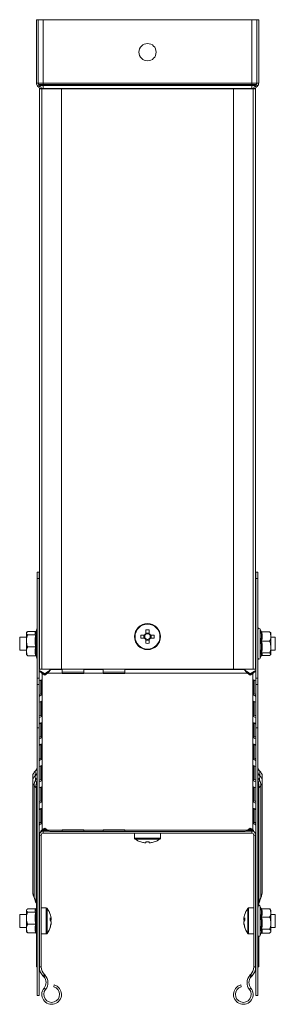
# Model space of a CAD drawing. Header units: millimetres. Extents: x 428 to 1137, y -1268 to 1088.
# Tile 3 of 14: x 1011 to 1130, y -1136 to -682. Entities that reach past the tile are written whole.
import ezdxf

# ---------------------------------------------------------------- set-up
doc = ezdxf.new("R2010")
doc.units = ezdxf.units.MM
doc.linetypes.add('K5LT32768', pattern=[0])
doc.linetypes.add('K5LT32769', pattern=[0])

msp = doc.modelspace()

# ---------------------------------------------------------------- linework, layer by layer
at = {"color": 7, "linetype": 'K5LT32768', "lineweight": 15}
for p, q in [((1019.19, -710.91), (1019.19, -681.58)), ((1020.09, -681.58), (1019.19, -681.58)), ((1020.09, -710.91), (1020.09, -681.58)), ((1022.39, -681.58), (1020.09, -681.58)), ((1022.39, -710.91), (1022.39, -681.58)), ((1118.79, -681.58), (1022.39, -681.58)), ((1118.79, -710.91), (1118.79, -681.58)), ((1121.09, -681.58), (1118.79, -681.58)), ((1121.09, -710.91), (1121.09, -681.58)), ((1121.09, -681.58), (1121.99, -681.58)), ((1121.99, -710.91), (1121.99, -681.58)), ((1020.09, -710.91), (1019.19, -710.91)), ((1020.38, -711.58), (1019.77, -712.24)), ((1020.29, -712.71), (1019.77, -712.24)), ((1022.39, -710.91), (1020.09, -710.91)), ((1020.9, -712.05), (1020.29, -712.71)), ((1020.9, -712.05), (1020.38, -711.58)), ((1022.39, -711.58), (1020.38, -711.58)), ((1021.49, -713.38), (1020.59, -713.38)), ((1020.59, -713.58), (1020.59, -713.38)), ((1021.49, -713.58), (1020.59, -713.58)), ((1020.59, -713.58), (1020.59, -981.58)), ((1020.59, -713.58), (1021.71, -713.58)), ((1022.39, -712.05), (1020.9, -712.05)), ((1021.49, -713.58), (1021.49, -713.38)), ((1022.39, -713.38), (1021.49, -713.38)), ((1021.71, -713.58), (1021.71, -981.58)), ((1021.71, -713.58), (1030.81, -713.58)), ((1022.39, -711.58), (1022.39, -710.91)), ((1118.79, -710.91), (1022.39, -710.91)), ((1022.39, -712.05), (1022.39, -711.58)), ((1118.79, -711.58), (1022.39, -711.58)), ((1022.39, -713.38), (1022.39, -712.05)), ((1118.79, -712.05), (1022.39, -712.05)), ((1022.39, -713.58), (1022.39, -713.38)), ((1118.79, -713.38), (1022.39, -713.38)), ((1030.81, -981.58), (1030.81, -713.58)), ((1110.36, -713.58), (1030.81, -713.58)), ((1110.36, -713.58), (1110.36, -981.58)), ((1110.36, -713.58), (1119.46, -713.58)), ((1121.09, -710.91), (1118.79, -710.91)), ((1118.79, -711.58), (1118.79, -710.91)), ((1120.79, -711.58), (1118.79, -711.58)), ((1118.79, -712.05), (1118.79, -711.58)), ((1118.79, -713.38), (1118.79, -712.05)), ((1120.27, -712.05), (1118.79, -712.05)), ((1119.69, -713.38), (1118.79, -713.38)), ((1118.79, -713.58), (1118.79, -713.38)), ((1119.46, -981.58), (1119.46, -713.58)), ((1119.46, -713.58), (1120.59, -713.58)), ((1119.69, -713.58), (1119.69, -713.38)), ((1119.69, -713.38), (1120.59, -713.38)), ((1120.27, -712.05), (1120.79, -711.58)), ((1120.27, -712.05), (1120.88, -712.71)), ((1120.59, -713.58), (1120.59, -713.38)), ((1120.59, -713.58), (1120.59, -981.58)), ((1120.79, -711.58), (1121.4, -712.24)), ((1120.88, -712.71), (1121.4, -712.24)), ((1121.09, -710.91), (1121.99, -710.91)), ((1019.54, -936.74), (1020.44, -936.74)), ((1019.54, -939.74), (1019.54, -936.74)), ((1020.44, -936.74), (1020.44, -939.74)), ((1120.73, -936.74), (1121.63, -936.74)), ((1120.73, -939.74), (1120.73, -936.74)), ((1121.63, -936.74), (1121.63, -939.74)), ((1020.44, -939.74), (1019.54, -939.74)), ((1019.54, -939.74), (1019.54, -985.74)), ((1020.44, -939.74), (1020.44, -985.74)), ((1121.63, -939.74), (1120.73, -939.74)), ((1120.73, -985.74), (1120.73, -939.74)), ((1121.63, -985.74), (1121.63, -939.74)), ((1018.87, -964.24), (1015.19, -964.24)), ((1019.49, -963.1), (1019.03, -964.37)), ((1019.54, -963), (1019.49, -963.1)), ((1069.88, -963.49), (1069.88, -965.24)), ((1071.3, -965.24), (1071.3, -963.49)), ((1123.17, -964.29), (1122.73, -963.1)), ((1014.59, -966.83), (1011.49, -966.83)), ((1011.49, -966.83), (1011.49, -972.83)), ((1014.73, -964.64), (1014.59, -964.83)), ((1014.59, -964.83), (1014.59, -965.01)), ((1014.59, -965.01), (1014.59, -968.57)), ((1014.59, -968.57), (1014.59, -973.39)), ((1018.87, -965.78), (1015.19, -965.78)), ((1069.25, -965.87), (1067.49, -965.87)), ((1067.49, -967.29), (1069.25, -967.29)), ((1068.96, -965.87), (1068.96, -967.29)), ((1071.3, -964.96), (1069.88, -964.96)), ((1069.88, -967.92), (1069.88, -969.67)), ((1069.88, -968.21), (1071.3, -968.21)), ((1071.3, -969.67), (1071.3, -967.92)), ((1073.68, -965.87), (1071.92, -965.87)), ((1071.92, -967.29), (1073.68, -967.29)), ((1072.21, -967.29), (1072.21, -965.87)), ((1120.73, -966.83), (1120.59, -966.83)), ((1123.35, -964.34), (1127.03, -964.34)), ((1123.35, -968.64), (1127.03, -968.64)), ((1127.03, -964.34), (1127.46, -964.72)), ((1127.63, -964.83), (1127.51, -964.68)), ((1127.63, -966.49), (1127.63, -964.83)), ((1127.63, -971.38), (1127.63, -966.49)), ((1129.69, -966.83), (1127.63, -966.83)), ((1129.69, -972.83), (1129.69, -966.83)), ((1011.49, -972.83), (1014.59, -972.83)), ((1018.87, -971.37), (1015.19, -971.37)), ((1120.59, -972.83), (1120.73, -972.83)), ((1127.63, -971.38), (1127.63, -974.72)), ((1127.63, -972.83), (1129.69, -972.83)), ((1014.59, -974.83), (1014.59, -973.39)), ((1014.59, -974.83), (1014.73, -975.02)), ((1018.87, -975.42), (1015.19, -975.42)), ((1019.1, -975.51), (1019.49, -976.56)), ((1019.49, -976.56), (1019.54, -976.66)), ((1122.73, -976.56), (1123.22, -975.21)), ((1123.35, -974.13), (1127.03, -974.13)), ((1123.35, -975.32), (1127.03, -975.32)), ((1127.51, -974.99), (1127.63, -974.83)), ((1127.63, -974.83), (1127.63, -974.72)), ((1020.59, -981.58), (1021.71, -981.58)), ((1021.71, -981.58), (1030.81, -981.58)), ((1026.09, -981.58), (1025.85, -981.82)), ((1031.09, -981.82), (1025.85, -981.82)), ((1110.36, -981.58), (1030.81, -981.58)), ((1031.09, -981.58), (1031.09, -981.82)), ((1031.09, -983.51), (1031.09, -981.82)), ((1041.09, -981.82), (1041.09, -981.58)), ((1050.09, -981.82), (1041.09, -981.82)), ((1041.09, -981.82), (1041.09, -983.51)), ((1050.09, -981.58), (1050.09, -981.82)), ((1050.09, -983.51), (1050.09, -981.82)), ((1060.09, -981.82), (1060.09, -981.58)), ((1115.32, -981.82), (1060.09, -981.82)), ((1060.09, -981.82), (1060.09, -983.51)), ((1110.36, -981.58), (1119.46, -981.58)), ((1115.32, -981.82), (1115.09, -981.58)), ((1119.46, -981.58), (1120.59, -981.58)), ((1019.54, -985.74), (1020.44, -985.74)), ((1019.54, -988.74), (1019.54, -985.74)), ((1020.44, -985.74), (1020.44, -988.74)), ((1021.29, -986.61), (1021.29, -993)), ((1021.53, -986.55), (1021.53, -993.62)), ((1021.94, -982.94), (1021.94, -983.57)), ((1023.09, -983.75), (1021.94, -982.94)), ((1021.94, -983.57), (1021.94, -1055.91)), ((1023.09, -984.39), (1021.94, -983.57)), ((1024.32, -982.88), (1023.09, -983.75)), ((1024.32, -983.51), (1023.09, -984.39)), ((1023.09, -984.39), (1023.09, -983.75)), ((1024.32, -982.88), (1024.32, -983.51)), ((1031.09, -983.51), (1024.32, -983.51)), ((1041.09, -983.04), (1031.09, -983.04)), ((1031.09, -983.51), (1031.09, -983.68)), ((1031.09, -983.68), (1041.09, -983.68)), ((1050.09, -983.51), (1041.09, -983.51)), ((1041.09, -983.68), (1041.09, -983.51)), ((1060.09, -983.04), (1050.09, -983.04)), ((1050.09, -983.51), (1050.09, -983.68)), ((1050.09, -983.68), (1060.09, -983.68)), ((1116.85, -983.51), (1060.09, -983.51)), ((1060.09, -983.68), (1060.09, -983.51)), ((1116.85, -982.88), (1116.85, -983.51)), ((1118.09, -983.75), (1116.85, -982.88)), ((1118.09, -984.39), (1116.85, -983.51)), ((1119.23, -982.94), (1118.09, -983.75)), ((1119.23, -983.57), (1118.09, -984.39)), ((1118.09, -984.39), (1118.09, -983.75)), ((1119.23, -982.94), (1119.23, -983.57)), ((1119.23, -983.57), (1119.23, -1055.91)), ((1119.64, -993.62), (1119.64, -986.55)), ((1119.88, -993), (1119.88, -986.61)), ((1120.73, -985.74), (1121.63, -985.74)), ((1120.73, -988.74), (1120.73, -985.74)), ((1121.63, -985.74), (1121.63, -988.74)), ((1020.44, -988.74), (1019.54, -988.74)), ((1019.54, -988.74), (1019.54, -1008.74)), ((1020.44, -988.74), (1020.44, -1008.74)), ((1020.49, -994.35), (1020.49, -987.28)), ((1120.68, -987.28), (1120.68, -994.35)), ((1121.63, -988.74), (1120.73, -988.74)), ((1120.73, -1008.74), (1120.73, -988.74)), ((1121.63, -1008.74), (1121.63, -988.74)), ((1021.29, -993), (1021.53, -993.62)), ((1119.88, -993), (1119.64, -993.62)), ((1020.49, -1004.25), (1020.49, -997.18)), ((1021.29, -996.51), (1021.29, -1002.9)), ((1021.53, -996.45), (1021.53, -1003.52)), ((1119.64, -1003.52), (1119.64, -996.45)), ((1119.88, -1002.9), (1119.88, -996.51)), ((1120.68, -997.18), (1120.68, -1004.25)), ((1021.29, -1002.9), (1021.53, -1003.52)), ((1119.88, -1002.9), (1119.64, -1003.52)), ((1019.54, -1008.74), (1020.44, -1008.74)), ((1019.54, -1008.74), (1019.54, -1132.41)), ((1020.44, -1008.74), (1020.44, -1132.41)), ((1020.49, -1014.15), (1020.49, -1007.08)), ((1021.29, -1006.41), (1021.29, -1012.8)), ((1021.53, -1006.34), (1021.53, -1013.42)), ((1119.64, -1013.42), (1119.64, -1006.34)), ((1119.88, -1012.8), (1119.88, -1006.41)), ((1120.68, -1007.08), (1120.68, -1014.15)), ((1121.63, -1008.74), (1120.73, -1008.74)), ((1120.73, -1132.41), (1120.73, -1008.74)), ((1121.63, -1132.41), (1121.63, -1008.74)), ((1021.29, -1012.8), (1021.53, -1013.42)), ((1119.88, -1012.8), (1119.64, -1013.42)), ((1020.49, -1024.05), (1020.49, -1016.98)), ((1021.29, -1016.31), (1021.29, -1022.7)), ((1021.53, -1016.24), (1021.53, -1023.32)), ((1119.64, -1023.32), (1119.64, -1016.24)), ((1119.88, -1022.7), (1119.88, -1016.31)), ((1120.68, -1016.98), (1120.68, -1024.05)), ((1021.29, -1022.7), (1021.53, -1023.32)), ((1119.88, -1022.7), (1119.64, -1023.32)), ((1020.49, -1033.95), (1020.49, -1026.88)), ((1021.29, -1026.21), (1021.29, -1032.6)), ((1021.53, -1026.14), (1021.53, -1033.21)), ((1119.64, -1033.21), (1119.64, -1026.14)), ((1119.88, -1032.6), (1119.88, -1026.21)), ((1120.68, -1026.88), (1120.68, -1033.95)), ((1017.54, -1033.16), (1017.54, -1030.98)), ((1018.66, -1030.93), (1018.66, -1028.74)), ((1018.81, -1032.68), (1018.66, -1030.93)), ((1122.51, -1030.93), (1122.36, -1032.68)), ((1122.51, -1028.74), (1122.51, -1030.93)), ((1123.63, -1030.98), (1123.63, -1033.16)), ((1017.54, -1033.16), (1017.54, -1084.08)), ((1019.12, -1036.4), (1018.24, -1035.56)), ((1018.24, -1035.56), (1018.24, -1086.88)), ((1019.2, -1034.13), (1018.81, -1032.68)), ((1019.12, -1036.4), (1019.12, -1089.19)), ((1020.49, -1043.85), (1020.49, -1036.78)), ((1021.29, -1032.6), (1021.53, -1033.21)), ((1021.29, -1036.11), (1021.29, -1042.5)), ((1021.53, -1036.04), (1021.53, -1043.11)), ((1119.88, -1032.6), (1119.64, -1033.21)), ((1119.64, -1043.11), (1119.64, -1036.04)), ((1119.88, -1042.5), (1119.88, -1036.11)), ((1120.68, -1036.78), (1120.68, -1043.85)), ((1122.36, -1032.68), (1121.97, -1034.13)), ((1122.94, -1035.56), (1122.05, -1036.4)), ((1122.05, -1089.19), (1122.05, -1036.4)), ((1122.94, -1086.88), (1122.94, -1035.56)), ((1123.63, -1084.08), (1123.63, -1033.16)), ((1021.29, -1042.5), (1021.53, -1043.11)), ((1021.29, -1046.01), (1021.29, -1052.4)), ((1021.53, -1045.94), (1021.53, -1053.01)), ((1119.88, -1042.5), (1119.64, -1043.11)), ((1119.64, -1053.01), (1119.64, -1045.94)), ((1119.88, -1052.4), (1119.88, -1046.01)), ((1020.49, -1053.75), (1020.49, -1046.68)), ((1120.68, -1046.68), (1120.68, -1053.75)), ((1021.29, -1052.4), (1021.53, -1053.01)), ((1021.94, -1055.91), (1023.09, -1055.1)), ((1023.09, -1055.1), (1024.32, -1055.97)), ((1116.85, -1055.97), (1118.09, -1055.1)), ((1118.09, -1055.1), (1119.23, -1055.91)), ((1119.88, -1052.4), (1119.64, -1053.01)), ((1020.59, -1058.24), (1021.49, -1058.24)), ((1020.59, -1119.18), (1020.59, -1058.24)), ((1021.49, -1119.18), (1021.49, -1058.24)), ((1022.39, -1056.14), (1022.39, -1055.63)), ((1022.39, -1056.44), (1022.39, -1056.14)), ((1022.39, -1056.44), (1022.39, -1057.34)), ((1022.39, -1056.44), (1025.01, -1056.44)), ((1022.39, -1057.34), (1118.79, -1057.34)), ((1031.09, -1055.97), (1024.32, -1055.97)), ((1031.09, -1056.67), (1025.85, -1056.67)), ((1041.09, -1055.8), (1031.09, -1055.8)), ((1031.09, -1055.8), (1031.09, -1055.97)), ((1031.09, -1056.67), (1031.09, -1055.97)), ((1031.09, -1056.44), (1041.09, -1056.44)), ((1031.09, -1056.67), (1041.09, -1056.67)), ((1041.09, -1055.97), (1041.09, -1055.8)), ((1050.09, -1055.97), (1041.09, -1055.97)), ((1041.09, -1055.97), (1041.09, -1056.67)), ((1050.09, -1056.67), (1041.09, -1056.67)), ((1060.09, -1055.8), (1050.09, -1055.8)), ((1050.09, -1055.8), (1050.09, -1055.97)), ((1050.09, -1056.67), (1050.09, -1055.97)), ((1050.09, -1056.44), (1060.09, -1056.44)), ((1050.09, -1056.67), (1060.09, -1056.67)), ((1060.09, -1055.97), (1060.09, -1055.8)), ((1116.85, -1055.97), (1060.09, -1055.97)), ((1060.09, -1055.97), (1060.09, -1056.67)), ((1115.32, -1056.67), (1060.09, -1056.67)), ((1064.59, -1057.34), (1064.59, -1059.66)), ((1076.59, -1059.66), (1076.59, -1057.34)), ((1116.16, -1056.44), (1118.79, -1056.44)), ((1118.79, -1056.14), (1118.79, -1055.63)), ((1118.79, -1056.44), (1118.79, -1056.14)), ((1118.79, -1056.44), (1118.79, -1057.34)), ((1120.59, -1058.24), (1119.69, -1058.24)), ((1119.69, -1058.24), (1119.69, -1119.18)), ((1120.59, -1058.24), (1120.59, -1119.18)), ((1069.88, -1061.82), (1069.25, -1061.82)), ((1069.88, -1061.42), (1069.88, -1061.82)), ((1071.3, -1061.82), (1071.3, -1061.42)), ((1071.92, -1061.82), (1071.3, -1061.82)), ((1018.24, -1086.88), (1019.12, -1089.19)), ((1122.05, -1089.19), (1122.94, -1086.88)), ((1018.28, -1087.51), (1019.03, -1089.5)), ((1019.49, -1091.19), (1019.02, -1092.48)), ((1019.19, -1092.02), (1019.19, -1089.53)), ((1121.99, -1090.02), (1121.99, -1090.86)), ((1122.14, -1089.5), (1122.89, -1087.51)), ((1123.08, -1092.15), (1122.73, -1091.19)), ((1014.59, -1094.92), (1011.49, -1094.92)), ((1011.49, -1094.92), (1011.49, -1097.12)), ((1014.75, -1092.7), (1014.59, -1092.92)), ((1014.59, -1092.92), (1014.59, -1093.08)), ((1014.59, -1093.08), (1014.59, -1096.59)), ((1018.87, -1092.36), (1015.19, -1092.36)), ((1018.87, -1093.81), (1015.19, -1093.81)), ((1023.81, -1091.92), (1021.49, -1091.92)), ((1119.69, -1091.92), (1117.36, -1091.92)), ((1120.73, -1094.92), (1120.59, -1094.92)), ((1123.35, -1092.27), (1127.03, -1092.27)), ((1123.35, -1096.13), (1127.03, -1096.13)), ((1127.63, -1092.92), (1127.43, -1092.66)), ((1127.63, -1092.92), (1127.63, -1094.2)), ((1127.63, -1098.95), (1127.63, -1094.2)), ((1129.69, -1094.92), (1127.63, -1094.92)), ((1129.69, -1100.92), (1129.69, -1094.92)), ((1011.49, -1097.12), (1011.49, -1100.92)), ((1014.59, -1096.59), (1014.59, -1101.43)), ((1018.87, -1099.37), (1015.19, -1099.37)), ((1025.57, -1096.89), (1025.97, -1096.88)), ((1025.97, -1097.59), (1025.57, -1097.58)), ((1025.97, -1096.44), (1025.97, -1096.88)), ((1025.97, -1097.59), (1025.97, -1096.88)), ((1025.97, -1098.25), (1025.97, -1099.02)), ((1025.97, -1099.4), (1025.97, -1099.02)), ((1115.2, -1096.88), (1115.2, -1096.44)), ((1115.2, -1096.87), (1115.2, -1097.59)), ((1115.2, -1096.88), (1115.6, -1096.89)), ((1115.6, -1097.58), (1115.2, -1097.59)), ((1115.2, -1099.02), (1115.2, -1098.25)), ((1115.2, -1099.02), (1115.2, -1099.4)), ((1127.63, -1102.67), (1127.63, -1098.95)), ((1011.49, -1100.92), (1014.59, -1100.92)), ((1014.59, -1101.43), (1014.59, -1102.92)), ((1014.59, -1102.92), (1014.75, -1103.14)), ((1015.19, -1103.49), (1014.82, -1103.09)), ((1018.87, -1103.49), (1015.19, -1103.49)), ((1019.09, -1103.56), (1019.49, -1104.65)), ((1019.19, -1119.18), (1019.19, -1103.82)), ((1019.49, -1104.65), (1019.54, -1104.75)), ((1021.49, -1103.92), (1023.81, -1103.92)), ((1117.36, -1103.92), (1119.69, -1103.92)), ((1120.59, -1100.92), (1120.73, -1100.92)), ((1121.99, -1104.98), (1121.99, -1119.18)), ((1122.73, -1104.65), (1123.17, -1103.45)), ((1123.35, -1101.78), (1127.03, -1101.78)), ((1123.35, -1103.57), (1127.03, -1103.57)), ((1127.43, -1103.18), (1127.63, -1102.92)), ((1127.63, -1100.92), (1129.69, -1100.92)), ((1127.63, -1102.92), (1127.63, -1102.67)), ((1019.54, -1119.18), (1019.19, -1119.18)), ((1020.59, -1119.18), (1020.44, -1119.18)), ((1020.59, -1119.18), (1021.49, -1119.18)), ((1022.24, -1123.31), (1022.89, -1122.69)), ((1022.58, -1123.67), (1022.24, -1123.31)), ((1022.58, -1123.67), (1023.23, -1123.05)), ((1023.23, -1123.05), (1022.89, -1122.69)), ((1118.28, -1122.69), (1117.94, -1123.05)), ((1118.59, -1123.67), (1117.94, -1123.05)), ((1118.94, -1123.31), (1118.28, -1122.69)), ((1118.94, -1123.31), (1118.59, -1123.67)), ((1120.59, -1119.18), (1119.69, -1119.18)), ((1120.59, -1119.18), (1120.73, -1119.18)), ((1121.63, -1119.18), (1121.99, -1119.18)), ((1027.44, -1127.49), (1027.21, -1128.36)), ((1113.73, -1127.49), (1113.97, -1128.36)), ((1019.54, -1132.41), (1020.44, -1132.41)), ((1022.76, -1128.98), (1023.45, -1129.56)), ((1118.41, -1128.98), (1117.72, -1129.56)), ((1121.63, -1132.41), (1120.73, -1132.41))]:
    msp.add_line(p, q, dxfattribs=at)
at = {"color": 8, "linetype": 'K5LT32769', "lineweight": 15, "true_color": 0x808080}
for p, q in [((1019.49, -976.56), (1019.49, -963.1)), ((1122.73, -963.1), (1122.73, -971.92)), ((1122.73, -971.92), (1122.73, -976.56)), ((1020.59, -1058.24), (1020.44, -1058.24)), ((1022.39, -1055.63), (1022.39, -1055.59)), ((1022.39, -1055.63), (1023.84, -1055.63)), ((1022.39, -1056.14), (1024.58, -1056.14)), ((1076.59, -1059.66), (1064.59, -1059.66)), ((1116.6, -1056.14), (1118.79, -1056.14)), ((1117.34, -1055.63), (1118.79, -1055.63)), ((1118.79, -1055.63), (1118.79, -1055.59)), ((1120.59, -1058.24), (1120.73, -1058.24)), ((1076.36, -1060.1), (1064.81, -1060.1)), ((1122.73, -1091.19), (1122.73, -1104.65)), ((1019.49, -1104.65), (1019.49, -1091.88)), ((1023.81, -1091.92), (1023.81, -1096.32)), ((1024.25, -1092.15), (1024.25, -1096.38)), ((1116.92, -1103.69), (1116.92, -1092.15)), ((1117.36, -1103.92), (1117.36, -1091.92)), ((1023.81, -1096.32), (1023.81, -1103.92)), ((1024.25, -1096.38), (1024.25, -1103.69))]:
    msp.add_line(p, q, dxfattribs=at)
at = {"color": 7, "linetype": 'K5LT32768', "const_width": 0.15}
for points in [[(1067.48, -1061.44), (1067.48, -1061.44), (1067.49, -1061.44), (1067.49, -1061.43), (1067.49, -1061.42)], [(1073.68, -1061.42), (1073.68, -1061.43), (1073.69, -1061.44), (1073.69, -1061.44), (1073.69, -1061.44)]]:
    msp.add_lwpolyline(points, dxfattribs=at)
at = {"color": 7, "linetype": 'K5LT32768', "lineweight": 15}
for centre, radius in [((1070.59, -696.58), 4), ((1070.59, -966.58), 6), ((1070.59, -966.58), 5.77)]:
    msp.add_circle(centre, radius, dxfattribs=at)
for centre, radius, start, end in [((1020.99, -710.91), 1.8, 180, 227.6859), ((1020.99, -710.91), 0.9, 180, 227.6859), ((1019.69, -713.38), 0.9, 0, 47.6859), ((1019.69, -713.38), 1.8, 0, 47.6859), ((1121.49, -713.38), 1.8, 132.3141, 180), ((1121.49, -713.38), 0.9, 132.3141, 180), ((1120.19, -710.91), 0.9, 312.3141, 0), ((1120.19, -710.91), 1.8, 312.3141, 0), ((1020.02, -963.3), 0.567, 0, 42.4227), ((1070.59, -985.62), 22.14, 88.1623, 91.8377), ((1122.2, -963.3), 0.567, 20, 180), ((1089.63, -966.58), 22.14, 178.1627, 181.8373), ((1070.59, -966.58), 1.51, 117.9589, 152.0411), ((1070.59, -966.58), 1.51, 207.9589, 242.0411), ((1070.59, -966.58), 1.28, 146.3257, 213.6743), ((1070.59, -966.58), 1.28, 123.6743, 146.3257), ((1070.59, -966.58), 1.28, 213.6743, 236.3257), ((1070.59, -966.58), 1.28, 56.3257, 123.6743), ((1070.59, -966.58), 1.28, 236.3257, 303.6743), ((1070.59, -966.58), 1.51, 27.9589, 62.0411), ((1070.59, -966.58), 1.28, 33.6743, 56.3257), ((1070.59, -966.58), 1.51, 297.9589, 332.0411), ((1070.59, -966.58), 1.28, 303.6743, 326.3257), ((1070.59, -966.58), 1.28, 326.3257, 33.6743), ((1051.55, -966.58), 22.14, 358.1626, 1.8374), ((1070.59, -947.53), 22.16, 268.1638, 271.8362), ((1020.02, -976.36), 0.567, 317.5773, 0), ((1122.2, -976.36), 0.567, 180, 340), ((1021.71, -987.89), 1.36, 97.302, 153.2267), ((1119.47, -987.89), 1.36, 26.7733, 82.6978), ((1021.84, -995.84), 2.89, 100.8612, 117.6858), ((1021.71, -994.96), 1.36, 97.303, 153.2262), ((1119.47, -994.96), 1.36, 26.7738, 82.6968), ((1119.34, -995.84), 2.89, 62.3142, 79.1386), ((1021.71, -997.79), 1.36, 97.3022, 153.2267), ((1119.47, -997.79), 1.36, 26.7733, 82.6976), ((1021.84, -1005.74), 2.89, 100.8605, 117.6861), ((1021.71, -1004.86), 1.36, 97.3025, 153.2265), ((1119.47, -1004.86), 1.36, 26.7736, 82.6973), ((1119.34, -1005.74), 2.89, 62.3139, 79.1394), ((1021.71, -1007.69), 1.36, 97.302, 153.2267), ((1119.47, -1007.69), 1.36, 26.7733, 82.6978), ((1021.84, -1015.64), 2.89, 100.8597, 117.6863), ((1021.71, -1014.76), 1.36, 97.3021, 153.2265), ((1119.47, -1014.76), 1.36, 26.7735, 82.6977), ((1119.34, -1015.64), 2.89, 62.3136, 79.1402), ((1021.71, -1017.59), 1.36, 97.3021, 153.2265), ((1119.47, -1017.59), 1.36, 26.7735, 82.6977), ((1021.84, -1025.54), 2.89, 100.8605, 117.6861), ((1021.71, -1024.66), 1.36, 97.3022, 153.2267), ((1119.47, -1024.66), 1.36, 26.7733, 82.6976), ((1119.34, -1025.54), 2.89, 62.3139, 79.1394), ((1017.21, -1026.92), 2.33, 308.563, 358.0181), ((1021.71, -1027.49), 1.36, 97.3022, 153.2266), ((1119.47, -1027.49), 1.36, 26.7734, 82.6976), ((1123.96, -1026.92), 2.33, 181.9819, 231.437), ((1020.52, -1031.08), 2.99, 128.5629, 178.0183), ((1020.52, -1033.27), 2.99, 128.5629, 178.0182), ((1017.21, -1029.11), 2.33, 308.563, 358.0181), ((1017.93, -1031.33), 1.61, 303.258, 356.0778), ((1123.96, -1029.11), 2.33, 181.9819, 231.437), ((1123.24, -1031.33), 1.61, 183.9226, 236.7415), ((1120.65, -1031.08), 2.99, 1.9822, 51.4369), ((1120.65, -1033.27), 2.99, 1.9822, 51.4369), ((1023, -1035.01), 4.79, 150.8098, 186.5465), ((1024.07, -1035.44), 5.04, 164.9321, 190.8944), ((1018.43, -1033.33), 1.11, 314.0905, 357.6837), ((1021.84, -1035.44), 2.89, 100.8604, 117.6859), ((1021.71, -1034.56), 1.36, 97.3023, 153.2265), ((1021.71, -1037.39), 1.36, 97.3021, 153.2267), ((1119.47, -1034.56), 1.36, 26.7735, 82.6975), ((1119.47, -1037.39), 1.36, 26.7733, 82.6977), ((1119.34, -1035.44), 2.89, 62.314, 79.1395), ((1122.75, -1033.33), 1.11, 182.3166, 225.9094), ((1117.1, -1035.44), 5.04, 349.1054, 15.068), ((1118.17, -1035.01), 4.79, 353.4534, 29.1904), ((1021.84, -1045.34), 2.89, 100.8602, 117.6861), ((1021.71, -1044.46), 1.36, 97.3021, 153.2267), ((1021.71, -1047.29), 1.36, 97.3022, 153.2266), ((1119.47, -1044.46), 1.36, 26.7733, 82.6977), ((1119.47, -1047.29), 1.36, 26.7735, 82.6976), ((1119.34, -1045.34), 2.89, 62.3139, 79.1397), ((1021.84, -1055.24), 2.89, 100.8603, 117.6861), ((1021.71, -1054.36), 1.36, 97.3022, 153.2266), ((1119.47, -1054.36), 1.36, 26.7734, 82.6976), ((1119.34, -1055.24), 2.89, 62.3138, 79.1396), ((1022.39, -1058.24), 1.8, 90, 151.6179), ((1022.39, -1058.24), 0.9, 90, 180), ((1065.13, -1059.66), 0.54, 180, 234.7485), ((1076.05, -1059.66), 0.54, 305.2515, 0), ((1118.79, -1058.24), 1.8, 30.1439, 90), ((1118.79, -1058.24), 0.9, 0, 90), ((1070.59, -1051.94), 10, 234.7485, 251.9181), ((1070.59, -1051.94), 9.97, 251.9395, 262.2933), ((1070.59, -1050.39), 11.05, 266.3162, 273.6838), ((1070.59, -1051.94), 9.97, 277.7067, 288.0605), ((1070.59, -1051.94), 10, 288.0819, 305.2515), ((1020.02, -1091.39), 0.567, 0, 42.4227), ((1122.2, -1091.39), 0.567, 20, 134.4037), ((1023.81, -1092.46), 0.54, 35.2515, 90), ((1016.09, -1097.92), 10, 15.4673, 35.2515), ((1016.75, -1097.74), 9.31, 7.995, 15.4706), ((1124.42, -1097.74), 9.31, 164.5293, 172.0056), ((1125.09, -1097.92), 10, 144.7485, 164.5327), ((1117.36, -1092.46), 0.54, 90, 144.7485), ((1016.09, -1097.92), 10, 324.7485, 344.5327), ((1024.65, -1097.61), 1.51, 28.8849, 52.4493), ((1015.32, -1097.1), 10.27, 356.1784, 3.8216), ((1024.65, -1098.98), 1.51, 28.8856, 52.449), ((1016.74, -1097.72), 9.32, 341.3008, 352.0012), ((1016.74, -1098.1), 9.32, 341.3009, 352.0012), ((1024.8, -1100.9), 0.793, 346.2177, 13.7823), ((1024.8, -1096.97), 1.32, 314.1263, 331.9911), ((1116.52, -1097.61), 1.51, 127.5498, 151.116), ((1116.37, -1096.97), 1.32, 208.0073, 225.874), ((1116.52, -1098.98), 1.51, 127.5501, 151.1153), ((1124.43, -1097.72), 9.32, 187.9984, 198.6996), ((1124.43, -1098.1), 9.32, 187.9984, 198.6995), ((1125.09, -1097.92), 10, 195.4673, 215.2515), ((1125.84, -1097.1), 10.26, 176.177, 183.823), ((1116.37, -1100.9), 0.793, 166.213, 193.787), ((1020.02, -1104.45), 0.567, 317.5773, 0), ((1023.81, -1103.38), 0.54, 270, 324.7485), ((1117.36, -1103.38), 0.54, 215.2515, 270), ((1122.2, -1104.45), 0.567, 180, 340), ((1026.59, -1119.18), 6, 180, 223.5358), ((1026.59, -1119.18), 5.1, 180, 223.5358), ((1019.68, -1126.43), 4.9, 320.3175, 43.5358), ((1121.49, -1126.43), 4.9, 136.4642, 219.6825), ((1114.59, -1119.18), 5.1, 316.4642, 0), ((1114.59, -1119.18), 6, 316.4642, 0), ((1026.26, -1131.89), 4.55, 140.3175, 75), ((1019.68, -1126.43), 4, 320.3175, 43.5358), ((1114.91, -1131.89), 4.55, 105, 39.6825), ((1121.49, -1126.43), 4, 136.4642, 219.6825), ((1026.26, -1131.89), 3.65, 140.3175, 75), ((1114.91, -1131.89), 3.65, 105, 39.6825)]:
    msp.add_arc(centre, radius, start, end, dxfattribs=at)
at = {"color": 8, "linetype": 'K5LT32769', "lineweight": 15, "true_color": 0x808080}
for centre, radius, start, end in [((1022.39, -1058.24), 2.09, 90, 117.18), ((1118.79, -1058.24), 2.09, 66.9038, 90), ((1019.14, -1087.14), 0.944, 163.9213, 203.4101), ((1122.03, -1087.14), 0.945, 336.748, 16.0726), ((1019.4, -1089.43), 0.368, 139.4221, 193.4745), ((1121.76, -1089.44), 0.38, 347.3232, 39.6456)]:
    msp.add_arc(centre, radius, start, end, dxfattribs=at)
at = {"color": 7, "linetype": 'K5LT32768', "lineweight": 15}
for points, knots in [([(1015.19, -964.24), (1015.1, -964.31), (1014.75, -964.55), (1014.66, -964.82), (1014.59, -965.01)], [0, 0, 0, 0, 0.263257, 1, 1, 1, 1]), ([(1018.87, -965.78), (1018.74, -965.53), (1018.47, -965.02), (1018.74, -964.5), (1018.87, -964.24)], [0, 0, 0, 0, 0.492148, 1, 1, 1, 1]), ([(1019.1, -964.15), (1019.1, -964.16), (1019.07, -964.19), (1018.99, -964.23), (1018.91, -964.24), (1018.87, -964.24)], [0, 0, 0, 0, 0.071585, 0.53484, 1, 1, 1, 1]), ([(1122.98, -968.58), (1123.02, -968.4), (1123.22, -967.53), (1123.37, -966.01), (1123.1, -964.68), (1122.98, -964.06)], [0, 0, 0, 0, 0.118083, 0.592259, 1, 1, 1, 1]), ([(1123.35, -964.34), (1123.31, -964.34), (1123.23, -964.33), (1123.12, -964.27), (1123.03, -964.18), (1122.99, -964.11), (1122.98, -964.07), (1122.98, -964.06)], [0, 0, 0, 0, 0.236179, 0.471393, 0.732467, 0.992093, 1, 1, 1, 1]), ([(1014.59, -965.01), (1014.59, -965.05), (1014.61, -965.3), (1014.87, -965.56), (1015.17, -965.77), (1015.19, -965.78)], [0, 0, 0, 0, 0.148492, 0.965569, 1, 1, 1, 1]), ([(1015.19, -965.78), (1014.91, -966.6), (1014.6, -967.52), (1014.59, -968.47), (1014.59, -968.57)], [0, 0, 0, 0, 0.896036, 1, 1, 1, 1]), ([(1014.59, -968.57), (1014.67, -969.34), (1014.77, -970.3), (1015.12, -971.19), (1015.19, -971.37)], [0, 0, 0, 0, 0.801462, 1, 1, 1, 1]), ([(1018.87, -971.37), (1018.74, -970.45), (1018.47, -968.59), (1018.74, -966.73), (1018.87, -965.78)], [0, 0, 0, 0, 0.492149, 1, 1, 1, 1]), ([(1019.25, -965.57), (1019.25, -965.58), (1019.23, -965.61), (1019.19, -965.66), (1019.1, -965.73), (1018.99, -965.77), (1018.91, -965.78), (1018.87, -965.78)], [0, 0, 0, 0, 0.00789, 0.267533, 0.528605, 0.763809, 1, 1, 1, 1]), ([(1019.25, -965.57), (1019.2, -965.8), (1019, -966.95), (1018.85, -968.94), (1019.12, -970.65), (1019.25, -971.45)], [0, 0, 0, 0, 0.118084, 0.592259, 1, 1, 1, 1]), ([(1019.07, -964.39), (1019.01, -964.57), (1018.86, -964.98), (1019.11, -965.36), (1019.25, -965.57)], [0, 0, 0, 0, 0.447969, 1, 1, 1, 1]), ([(1122.98, -974.34), (1123.02, -974.12), (1123.22, -972.99), (1123.37, -971.04), (1123.1, -969.36), (1122.98, -968.58)], [0, 0, 0, 0, 0.118083, 0.592259, 1, 1, 1, 1]), ([(1123.35, -968.64), (1123.31, -968.64), (1123.23, -968.64), (1123.12, -968.62), (1123.03, -968.6), (1122.99, -968.59), (1122.98, -968.58), (1122.98, -968.58)], [0, 0, 0, 0, 0.236174, 0.471402, 0.732446, 0.992079, 1, 1, 1, 1]), ([(1123.35, -964.34), (1123.48, -965.05), (1123.75, -966.48), (1123.48, -967.91), (1123.35, -968.64)], [0, 0, 0, 0, 0.492149, 1, 1, 1, 1]), ([(1123.35, -968.64), (1123.48, -969.54), (1123.75, -971.37), (1123.48, -973.2), (1123.35, -974.13)], [0, 0, 0, 0, 0.492149, 1, 1, 1, 1]), ([(1127.63, -966.49), (1127.55, -965.9), (1127.45, -965.17), (1127.1, -964.48), (1127.03, -964.34)], [0, 0, 0, 0, 0.801466, 1, 1, 1, 1]), ([(1127.03, -968.64), (1127.31, -968.01), (1127.62, -967.3), (1127.63, -966.57), (1127.63, -966.49)], [0, 0, 0, 0, 0.896032, 1, 1, 1, 1]), ([(1127.03, -968.64), (1127.13, -968.87), (1127.47, -969.75), (1127.57, -970.69), (1127.63, -971.38)], [0, 0, 0, 0, 0.263254, 1, 1, 1, 1]), ([(1015.19, -971.37), (1014.91, -971.96), (1014.6, -972.63), (1014.59, -973.32), (1014.59, -973.39)], [0, 0, 0, 0, 0.896039, 1, 1, 1, 1]), ([(1018.87, -975.42), (1018.74, -974.75), (1018.47, -973.4), (1018.74, -972.05), (1018.87, -971.37)], [0, 0, 0, 0, 0.49215, 1, 1, 1, 1]), ([(1019.25, -971.45), (1019.25, -971.45), (1019.23, -971.43), (1019.19, -971.41), (1019.1, -971.39), (1018.99, -971.37), (1018.91, -971.37), (1018.87, -971.37)], [0, 0, 0, 0, 0.007912, 0.267551, 0.528596, 0.763818, 1, 1, 1, 1]), ([(1019.25, -971.45), (1019.2, -971.61), (1019, -972.43), (1018.85, -973.86), (1019.12, -975.12), (1019.25, -975.7)], [0, 0, 0, 0, 0.118082, 0.592259, 1, 1, 1, 1]), ([(1127.63, -971.38), (1127.63, -971.52), (1127.61, -972.43), (1127.35, -973.35), (1127.05, -974.1), (1127.03, -974.13)], [0, 0, 0, 0, 0.148485, 0.965573, 1, 1, 1, 1]), ([(1014.59, -973.39), (1014.67, -973.95), (1014.77, -974.64), (1015.12, -975.29), (1015.19, -975.42)], [0, 0, 0, 0, 0.801464, 1, 1, 1, 1]), ([(1014.81, -975.01), (1014.89, -975.14), (1014.98, -975.28), (1015.17, -975.41), (1015.19, -975.42)], [0, 0, 0, 0, 0.935996, 1, 1, 1, 1]), ([(1018.87, -975.42), (1018.91, -975.42), (1018.99, -975.43), (1019.1, -975.49), (1019.19, -975.58), (1019.23, -975.66), (1019.25, -975.7), (1019.25, -975.7)], [0, 0, 0, 0, 0.23618, 0.471395, 0.732463, 0.992083, 1, 1, 1, 1]), ([(1123.35, -974.13), (1123.31, -974.13), (1123.23, -974.14), (1123.12, -974.18), (1123.03, -974.25), (1122.99, -974.31), (1122.98, -974.34), (1122.98, -974.34)], [0, 0, 0, 0, 0.236174, 0.471378, 0.732446, 0.992081, 1, 1, 1, 1]), ([(1123.17, -975.19), (1123.22, -975.07), (1123.35, -974.78), (1123.12, -974.51), (1122.98, -974.34)], [0, 0, 0, 0, 0.402456, 1, 1, 1, 1]), ([(1123.17, -975.38), (1123.19, -975.36), (1123.24, -975.33), (1123.31, -975.32), (1123.35, -975.32)], [0, 0, 0, 0, 0.395919, 1, 1, 1, 1]), ([(1123.35, -974.13), (1123.48, -974.32), (1123.75, -974.72), (1123.48, -975.12), (1123.35, -975.32)], [0, 0, 0, 0, 0.492147, 1, 1, 1, 1]), ([(1127.63, -974.72), (1127.55, -974.56), (1127.45, -974.36), (1127.1, -974.16), (1127.03, -974.13)], [0, 0, 0, 0, 0.801458, 1, 1, 1, 1]), ([(1127.03, -975.32), (1127.31, -975.14), (1127.62, -974.95), (1127.63, -974.74), (1127.63, -974.72)], [0, 0, 0, 0, 0.896035, 1, 1, 1, 1]), ([(1021.94, -983.57), (1021.74, -983.41), (1021.35, -983.08), (1020.85, -982.78), (1020.51, -982.59), (1020.46, -982.51), (1020.44, -982.47)], [0, 0, 0, 0, 0.249999, 0.499999, 0.749998, 1, 1, 1, 1]), ([(1021.94, -982.94), (1021.62, -982.78), (1021.07, -982.5), (1020.65, -982.43), (1020.48, -982.4)], [0, 0, 0, 0, 0.588792, 1, 1, 1, 1]), ([(1025.85, -981.82), (1025.6, -982.13), (1025.09, -982.77), (1024.58, -983.26), (1024.32, -983.51)], [0, 0, 0, 0, 0.5, 1, 1, 1, 1]), ([(1025.85, -981.82), (1025.6, -982.01), (1025.09, -982.41), (1024.58, -982.72), (1024.32, -982.88)], [0, 0, 0, 0, 0.499999, 1, 1, 1, 1]), ([(1116.85, -983.51), (1116.6, -983.26), (1116.09, -982.77), (1115.58, -982.13), (1115.32, -981.82)], [0, 0, 0, 0, 0.5, 1, 1, 1, 1]), ([(1116.85, -982.88), (1116.6, -982.72), (1116.09, -982.41), (1115.58, -982.01), (1115.32, -981.82)], [0, 0, 0, 0, 0.500001, 1, 1, 1, 1]), ([(1120.7, -982.4), (1120.52, -982.43), (1120.1, -982.5), (1119.55, -982.78), (1119.23, -982.94)], [0, 0, 0, 0, 0.41121, 1, 1, 1, 1]), ([(1120.73, -982.47), (1120.71, -982.51), (1120.67, -982.59), (1120.32, -982.78), (1119.82, -983.08), (1119.43, -983.41), (1119.23, -983.57)], [0, 0, 0, 0, 0.250002, 0.500001, 0.750002, 1, 1, 1, 1]), ([(1018.24, -1035.56), (1017.99, -1035.1), (1017.6, -1034.37), (1017.55, -1033.49), (1017.54, -1033.16)], [0, 0, 0, 0, 0.634775, 1, 1, 1, 1]), ([(1019.54, -1036.07), (1019.54, -1036.07), (1019.54, -1036.13), (1019.48, -1036.26), (1019.24, -1036.35), (1019.12, -1036.4)], [0, 0, 0, 0, 0.004489, 0.506467, 1, 1, 1, 1]), ([(1019.54, -1036.07), (1019.54, -1036.07), (1019.54, -1035.74), (1019.5, -1035.09), (1019.3, -1034.45), (1019.2, -1034.13)], [0, 0, 0, 0, 0.006036, 0.50578, 1, 1, 1, 1]), ([(1121.97, -1034.13), (1121.87, -1034.45), (1121.68, -1035.09), (1121.64, -1035.74), (1121.63, -1036.07), (1121.63, -1036.07)], [0, 0, 0, 0, 0.49422, 0.993964, 1, 1, 1, 1]), ([(1122.05, -1036.4), (1121.93, -1036.35), (1121.69, -1036.26), (1121.64, -1036.13), (1121.63, -1036.07), (1121.63, -1036.07)], [0, 0, 0, 0, 0.493533, 0.995511, 1, 1, 1, 1]), ([(1123.63, -1033.16), (1123.62, -1033.49), (1123.57, -1034.37), (1123.18, -1035.1), (1122.94, -1035.56)], [0, 0, 0, 0, 0.365225, 1, 1, 1, 1]), ([(1020.44, -1059.13), (1020.46, -1058.84), (1020.5, -1058.21), (1020.82, -1057.31), (1021.3, -1056.48), (1021.73, -1056.09), (1021.94, -1055.91)], [0, 0, 0, 0, 0.230257, 0.491203, 0.755335, 1, 1, 1, 1]), ([(1024.32, -1055.97), (1024.58, -1056.17), (1025.09, -1056.57), (1025.6, -1056.64), (1025.85, -1056.67)], [0, 0, 0, 0, 0.499999, 1, 1, 1, 1]), ([(1115.32, -1056.67), (1115.58, -1056.64), (1116.09, -1056.57), (1116.6, -1056.17), (1116.85, -1055.97)], [0, 0, 0, 0, 0.500001, 1, 1, 1, 1]), ([(1119.23, -1055.91), (1119.43, -1056.1), (1119.82, -1056.5), (1120.32, -1057.28), (1120.67, -1058.18), (1120.71, -1058.81), (1120.73, -1059.13)], [0, 0, 0, 0, 0.25, 0.5, 0.75, 1, 1, 1, 1]), ([(1017.54, -1084.08), (1017.55, -1084.41), (1017.6, -1085.31), (1017.99, -1086.27), (1018.24, -1086.88)], [0, 0, 0, 0, 0.365222, 1, 1, 1, 1]), ([(1017.56, -1084.28), (1017.58, -1084.64), (1017.62, -1085.46), (1017.89, -1086.53), (1018.18, -1087.23), (1018.29, -1087.48)], [0, 0, 0, 0, 0.328011, 0.753162, 1, 1, 1, 1]), ([(1122.9, -1087.48), (1122.94, -1087.4), (1123.18, -1086.84), (1123.47, -1085.78), (1123.67, -1084.71), (1123.62, -1084.15), (1123.62, -1084.08)], [0, 0, 0, 0, 0.074778, 0.518017, 0.936282, 1, 1, 1, 1]), ([(1122.94, -1086.88), (1123.18, -1086.27), (1123.57, -1085.31), (1123.62, -1084.41), (1123.63, -1084.08)], [0, 0, 0, 0, 0.634779, 1, 1, 1, 1]), ([(1019.04, -1089.52), (1019.05, -1089.56), (1019.25, -1090.09), (1019.47, -1091.14), (1019.52, -1092.16), (1019.54, -1092.64)], [0, 0, 0, 0, 0.042068, 0.545922, 1, 1, 1, 1]), ([(1019.12, -1089.19), (1019.24, -1089.76), (1019.48, -1090.89), (1019.54, -1092.05), (1019.54, -1092.63), (1019.54, -1092.64)], [0, 0, 0, 0, 0.493535, 0.995512, 1, 1, 1, 1]), ([(1121.63, -1092.64), (1121.63, -1092.63), (1121.64, -1092.05), (1121.69, -1090.89), (1121.93, -1089.76), (1122.05, -1089.19)], [0, 0, 0, 0, 0.004488, 0.506465, 1, 1, 1, 1]), ([(1121.63, -1092.64), (1121.64, -1092.38), (1121.66, -1091.52), (1121.82, -1090.46), (1122.08, -1089.72), (1122.15, -1089.53)], [0, 0, 0, 0, 0.245844, 0.803772, 1, 1, 1, 1]), ([(1015.19, -1092.36), (1014.91, -1092.57), (1014.6, -1092.81), (1014.59, -1093.06), (1014.59, -1093.08)], [0, 0, 0, 0, 0.896039, 1, 1, 1, 1]), ([(1014.59, -1093.08), (1014.67, -1093.28), (1014.77, -1093.53), (1015.12, -1093.76), (1015.19, -1093.81)], [0, 0, 0, 0, 0.801464, 1, 1, 1, 1]), ([(1015.19, -1093.81), (1015.1, -1094.04), (1014.75, -1094.93), (1014.66, -1095.89), (1014.59, -1096.59)], [0, 0, 0, 0, 0.263253, 1, 1, 1, 1]), ([(1018.87, -1093.81), (1018.74, -1093.57), (1018.47, -1093.09), (1018.74, -1092.6), (1018.87, -1092.36)], [0, 0, 0, 0, 0.492149, 1, 1, 1, 1]), ([(1018.87, -1099.37), (1018.74, -1098.46), (1018.47, -1096.61), (1018.74, -1094.75), (1018.87, -1093.81)], [0, 0, 0, 0, 0.492148, 1, 1, 1, 1]), ([(1018.87, -1092.36), (1018.91, -1092.35), (1018.99, -1092.34), (1019.06, -1092.3), (1019.09, -1092.28)], [0, 0, 0, 0, 0.502182, 1, 1, 1, 1]), ([(1019.25, -1093.6), (1019.25, -1093.6), (1019.23, -1093.63), (1019.19, -1093.69), (1019.1, -1093.75), (1018.99, -1093.8), (1018.91, -1093.8), (1018.87, -1093.81)], [0, 0, 0, 0, 0.00791, 0.267544, 0.528623, 0.763818, 1, 1, 1, 1]), ([(1019.25, -1093.6), (1019.2, -1093.83), (1019, -1094.97), (1018.85, -1096.95), (1019.12, -1098.66), (1019.25, -1099.45)], [0, 0, 0, 0, 0.118083, 0.592259, 1, 1, 1, 1]), ([(1019.07, -1092.5), (1019.01, -1092.67), (1018.86, -1093.05), (1019.11, -1093.4), (1019.25, -1093.6)], [0, 0, 0, 0, 0.437126, 1, 1, 1, 1]), ([(1122.98, -1096.04), (1123.02, -1095.88), (1123.22, -1095.1), (1123.37, -1093.74), (1123.1, -1092.54), (1122.98, -1091.99)], [0, 0, 0, 0, 0.118083, 0.592258, 1, 1, 1, 1]), ([(1123.35, -1092.27), (1123.31, -1092.27), (1123.23, -1092.26), (1123.12, -1092.2), (1123.03, -1092.11), (1122.99, -1092.03), (1122.98, -1091.99), (1122.98, -1091.99)], [0, 0, 0, 0, 0.236181, 0.471397, 0.732463, 0.992086, 1, 1, 1, 1]), ([(1122.98, -1101.97), (1123.02, -1101.74), (1123.22, -1100.58), (1123.37, -1098.58), (1123.1, -1096.84), (1122.98, -1096.04)], [0, 0, 0, 0, 0.118083, 0.592258, 1, 1, 1, 1]), ([(1122.98, -1096.04), (1122.98, -1096.04), (1122.99, -1096.05), (1123.03, -1096.08), (1123.12, -1096.11), (1123.23, -1096.13), (1123.31, -1096.13), (1123.35, -1096.13)], [0, 0, 0, 0, 0.007894, 0.267511, 0.52861, 0.763826, 1, 1, 1, 1]), ([(1123.35, -1092.27), (1123.48, -1092.91), (1123.75, -1094.19), (1123.48, -1095.48), (1123.35, -1096.13)], [0, 0, 0, 0, 0.492148, 1, 1, 1, 1]), ([(1123.35, -1096.13), (1123.48, -1097.06), (1123.75, -1098.94), (1123.48, -1100.82), (1123.35, -1101.78)], [0, 0, 0, 0, 0.492149, 1, 1, 1, 1]), ([(1127.63, -1094.2), (1127.55, -1093.67), (1127.45, -1093.01), (1127.1, -1092.39), (1127.03, -1092.27)], [0, 0, 0, 0, 0.801461, 1, 1, 1, 1]), ([(1127.35, -1092.67), (1127.28, -1092.55), (1127.21, -1092.41), (1127.05, -1092.28), (1127.03, -1092.27)], [0, 0, 0, 0, 0.923765, 1, 1, 1, 1]), ([(1127.03, -1096.13), (1127.31, -1095.56), (1127.62, -1094.93), (1127.63, -1094.27), (1127.63, -1094.2)], [0, 0, 0, 0, 0.896038, 1, 1, 1, 1]), ([(1127.63, -1098.95), (1127.55, -1098.18), (1127.45, -1097.21), (1127.1, -1096.31), (1127.03, -1096.13)], [0, 0, 0, 0, 0.801462, 1, 1, 1, 1]), ([(1014.59, -1096.59), (1014.59, -1096.73), (1014.61, -1097.65), (1014.87, -1098.59), (1015.17, -1099.34), (1015.19, -1099.37)], [0, 0, 0, 0, 0.148486, 0.965571, 1, 1, 1, 1]), ([(1015.19, -1099.37), (1014.91, -1099.98), (1014.6, -1100.65), (1014.59, -1101.36), (1014.59, -1101.43)], [0, 0, 0, 0, 0.89604, 1, 1, 1, 1]), ([(1018.87, -1103.49), (1018.74, -1102.81), (1018.47, -1101.44), (1018.74, -1100.07), (1018.87, -1099.37)], [0, 0, 0, 0, 0.492148, 1, 1, 1, 1]), ([(1019.25, -1099.45), (1019.25, -1099.45), (1019.23, -1099.44), (1019.19, -1099.42), (1019.1, -1099.39), (1018.99, -1099.38), (1018.91, -1099.37), (1018.87, -1099.37)], [0, 0, 0, 0, 0.007938, 0.267556, 0.528614, 0.763818, 1, 1, 1, 1]), ([(1019.25, -1099.45), (1019.2, -1099.61), (1019, -1100.45), (1018.85, -1101.9), (1019.12, -1103.18), (1019.25, -1103.77)], [0, 0, 0, 0, 0.118084, 0.592257, 1, 1, 1, 1]), ([(1127.03, -1101.78), (1127.31, -1100.95), (1127.62, -1100.02), (1127.63, -1099.05), (1127.63, -1098.95)], [0, 0, 0, 0, 0.896038, 1, 1, 1, 1]), ([(1014.59, -1101.43), (1014.67, -1101.99), (1014.77, -1102.7), (1015.12, -1103.36), (1015.19, -1103.49)], [0, 0, 0, 0, 0.801462, 1, 1, 1, 1]), ([(1019.25, -1103.77), (1019.25, -1103.77), (1019.23, -1103.73), (1019.19, -1103.65), (1019.1, -1103.56), (1018.99, -1103.5), (1018.91, -1103.49), (1018.87, -1103.49)], [0, 0, 0, 0, 0.007911, 0.267537, 0.5286, 0.763815, 1, 1, 1, 1]), ([(1122.98, -1101.97), (1122.98, -1101.97), (1122.99, -1101.95), (1123.03, -1101.89), (1123.12, -1101.83), (1123.23, -1101.79), (1123.31, -1101.78), (1123.35, -1101.78)], [0, 0, 0, 0, 0.007936, 0.267531, 0.528624, 0.763825, 1, 1, 1, 1]), ([(1123.08, -1103.7), (1123.1, -1103.68), (1123.14, -1103.63), (1123.23, -1103.58), (1123.31, -1103.57), (1123.35, -1103.57)], [0, 0, 0, 0, 0.226725, 0.612579, 1, 1, 1, 1]), ([(1123.35, -1101.78), (1123.48, -1102.07), (1123.75, -1102.67), (1123.48, -1103.27), (1123.35, -1103.57)], [0, 0, 0, 0, 0.492149, 1, 1, 1, 1]), ([(1127.63, -1102.67), (1127.63, -1102.63), (1127.61, -1102.33), (1127.35, -1102.03), (1127.05, -1101.79), (1127.03, -1101.78)], [0, 0, 0, 0, 0.148487, 0.965566, 1, 1, 1, 1]), ([(1127.03, -1103.57), (1127.13, -1103.49), (1127.47, -1103.21), (1127.57, -1102.9), (1127.63, -1102.67)], [0, 0, 0, 0, 0.263249, 1, 1, 1, 1])]:
    msp.add_open_spline(points, degree=3, knots=knots, dxfattribs=at)
at = {"color": 8, "linetype": 'K5LT32769', "lineweight": 15, "true_color": 0x808080}
msp.add_open_spline([(1123.13, -1103.44), (1123.21, -1103.2), (1123.37, -1102.7), (1123.11, -1102.22), (1122.98, -1101.97)], degree=3, knots=[0, 0, 0, 0, 0.478577, 1, 1, 1, 1], dxfattribs=at)

doc.saveas('drawing.dxf')
